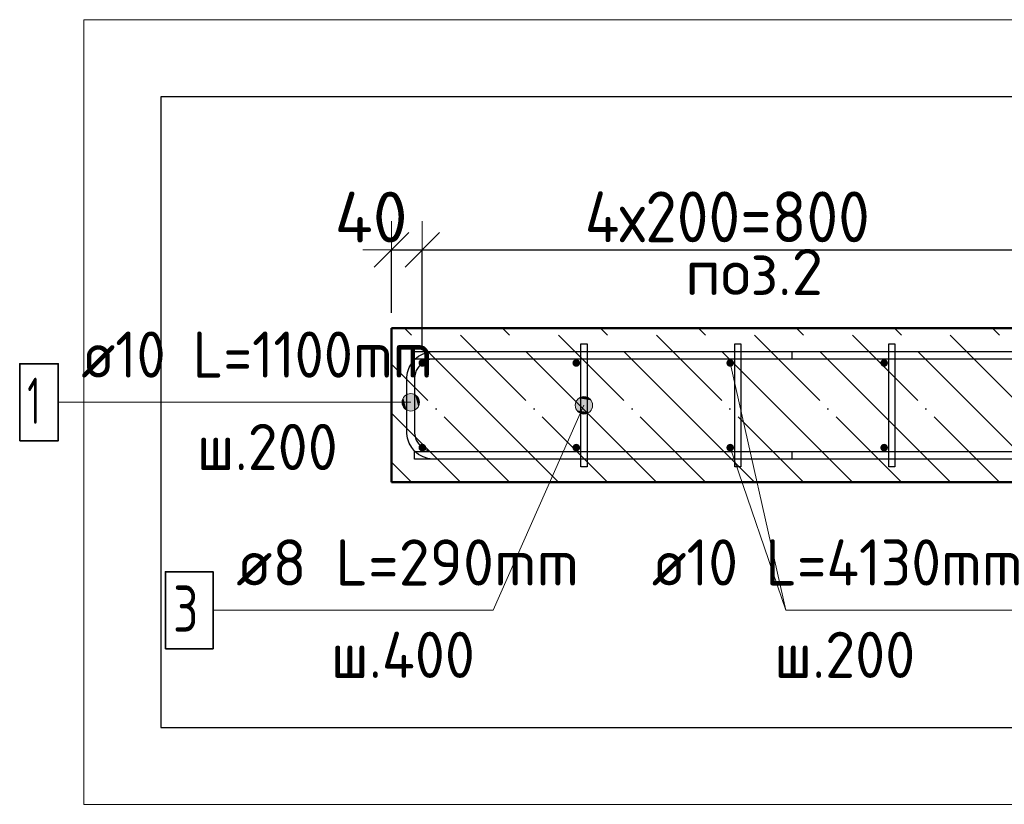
# Model space of a CAD drawing. Header units: millimetres. Extents: x -26477 to 45326, y 46540 to 77465.
# Tile 7 of 50: x -23450 to -22171, y 66610 to 67629. Entities that reach past the tile are written whole.
import ezdxf

# ---------------------------------------------------------------- set-up
doc = ezdxf.new("R2010")
doc.units = ezdxf.units.MM
doc.header["$PDMODE"] = 65
doc.linetypes.add('______11', pattern=[150, 120, -15, 0, -15])
doc.linetypes.add('______5', pattern=[330, 240, -30, 30, -30])
for name, color, linetype, lineweight in [('Standard', 7, 'Continuous', 25), ('Арм.стержн. Арматура края', 96, 'Continuous', 35), ('Арм.стержн. вертикальными 1', 22, 'Continuous', 35), ('Арм.стержн.горизонт. 1', 180, 'Continuous', 35), ('Размерная линия_ общее', 7, 'Continuous', 13)]:
    doc.layers.add(name, color=color, linetype=linetype, lineweight=lineweight)
doc.layers.add('Арм.стержн.Стяжки', color=7, linetype='Continuous', lineweight=35, true_color=0x501e0f)
doc.styles.add('ISOCPEUR', font='ISOCPEUR')
doc.dimstyles.new('DIMSTYLE_4', dxfattribs={"dimtxt": 66, "dimasz": 75, "dimexe": 0, "dimexo": 0, "dimgap": 33, "dimtad": 2, "dimdec": 0, "dimrnd": 5, "dimzin": 12, "dimdsep": 46, "dimtxsty": 'ISOCPEUR', "dimblk1": 'ALL_ML_STRICH', "dimblk2": 'ALL_ML_STRICH', "dimsah": 1, "dimcen": 0, "dimclrd": 7, "dimclre": 256, "dimclrt": 7, "dimadec": 0, "dimazin": 0, "dimtfac": 1, "dimtdec": 0, "dimtix": 1, "dimtmove": 2, "dimatfit": 3, "dimfxl": 0, "dimtvp": 1.2, "dimtzin": 0, "dimlwd": 0, "dimlwe": -3, "dimarcsym": 0})
doc.dimstyles.new('DIMSTYLE_5', dxfattribs={"dimtxt": 66, "dimasz": 75, "dimexe": 0, "dimexo": 0, "dimgap": 33, "dimtad": 2, "dimdec": 0, "dimrnd": 5, "dimzin": 12, "dimdsep": 46, "dimtxsty": 'ISOCPEUR', "dimblk1": 'ALL_ML_STRICH', "dimblk2": 'ALL_ML_STRICH', "dimsah": 1, "dimcen": 0, "dimclrd": 7, "dimclre": 256, "dimclrt": 7, "dimadec": 0, "dimazin": 0, "dimtfac": 1, "dimtdec": 0, "dimtix": 1, "dimtmove": 2, "dimatfit": 3, "dimfxl": 0, "dimtzin": 0, "dimlwd": 0, "dimlwe": -3, "dimarcsym": 0})

# ---------------------------------------------------------------- blocks, each defined once
blk = doc.blocks.new('ALL_ML_STRICH')
at = {"color": 0, "linetype": 'ByBlock', "lineweight": -2}
for p, q in [((0, -0.5), (0, 0.5)), ((-0.3, -0.3), (0.3, 0.3)), ((-1, 0), (0.5, 0))]:
    blk.add_line(p, q, dxfattribs=at)
blk = doc.blocks.new('*D56')
at = {"layer": 'DEFPOINTS', "color": 7, "linetype": 'Continuous', "lineweight": 13, "transparency": 33554687}
for p in [(-22966.7, 67330.2), (-22966.7, 67228.4), (-22926.7, 67183.4)]:
    blk.add_point(p, dxfattribs=at)
at = {"layer": 'Размерная линия_ общее', "color": 253, "linetype": 'Continuous', "lineweight": -2, "true_color": 0xa0a0a0, "transparency": 33554687}
for p, q in [((-22966.7, 67248.4), (-22966.7, 67330.2)), ((-22926.7, 67203.4), (-22926.7, 67330.2))]:
    blk.add_line(p, q, dxfattribs=at)
at = {"layer": 'Размерная линия_ общее', "color": 7, "linetype": 'Continuous', "lineweight": -2, "transparency": 33554687}
blk.add_line((-22966.7, 67330.2), (-22926.7, 67330.2), dxfattribs=at)
at = {"layer": 'Размерная линия_ общее', "color": 7, "linetype": 'Continuous', "lineweight": 13, "transparency": 33554687, "xscale": 75, "yscale": 75, "zscale": 75, "rotation": 180}
blk.add_blockref('ALL_ML_STRICH', (-22966.7, 67330.2), dxfattribs=at)
at = {"layer": 'Размерная линия_ общее', "color": 7, "linetype": 'Continuous', "lineweight": 13, "transparency": 33554687, "xscale": 75, "yscale": 75, "zscale": 75}
blk.add_blockref('ALL_ML_STRICH', (-22926.7, 67330.2), dxfattribs=at)
at = {"layer": 'Размерная линия_ общее', "color": 7, "linetype": 'Continuous', "lineweight": 13, "transparency": 33554687, "insert": (-22993.3, 67372.9), "char_height": 66, "width": 132, "attachment_point": 5, "style": 'ISOCPEUR'}
blk.add_mtext('\\A1;{40}', dxfattribs=at)
blk = doc.blocks.new('*D57')
at = {"layer": 'DEFPOINTS', "color": 7, "linetype": 'Continuous', "lineweight": 13, "transparency": 33554687}
for p in [(-22926.7, 67330.2), (-22926.7, 67183.4), (-22126.7, 67183.4)]:
    blk.add_point(p, dxfattribs=at)
at = {"layer": 'Размерная линия_ общее', "color": 253, "linetype": 'Continuous', "lineweight": -2, "true_color": 0xa0a0a0, "transparency": 33554687}
for p, q in [((-22926.7, 67203.4), (-22926.7, 67330.2)), ((-22126.7, 67203.4), (-22126.7, 67330.2))]:
    blk.add_line(p, q, dxfattribs=at)
at = {"layer": 'Размерная линия_ общее', "color": 7, "linetype": 'Continuous', "lineweight": -2, "transparency": 33554687}
blk.add_line((-22926.7, 67330.2), (-22126.7, 67330.2), dxfattribs=at)
at = {"layer": 'Размерная линия_ общее', "color": 7, "linetype": 'Continuous', "lineweight": 13, "transparency": 33554687, "xscale": 75, "yscale": 75, "zscale": 75, "rotation": 180}
blk.add_blockref('ALL_ML_STRICH', (-22926.7, 67330.2), dxfattribs=at)
at = {"layer": 'Размерная линия_ общее', "color": 7, "linetype": 'Continuous', "lineweight": 13, "transparency": 33554687, "xscale": 75, "yscale": 75, "zscale": 75}
blk.add_blockref('ALL_ML_STRICH', (-22126.7, 67330.2), dxfattribs=at)
at = {"layer": 'Размерная линия_ общее', "color": 7, "linetype": 'Continuous', "lineweight": 13, "transparency": 33554687, "insert": (-22715.7, 67406.2), "char_height": 66, "width": 3.3, "attachment_point": 1, "line_spacing_factor": 0.60241, "style": 'ISOCPEUR'}
blk.add_mtext('\\W0.91;4х200=800', dxfattribs=at)

msp = doc.modelspace()

# ---------------------------------------------------------------- hatches: boundary and pattern name
at = {"layer": 'Арм.стержн. Арматура края', "linetype": 'Continuous', "lineweight": 13, "transparency": 33554687}
for points in [[(-22951.4, 67126.7), (-22951.4, 67138), (-22952.9, 67132.3)], [(-22951.4, 67138), (-22947.3, 67122.7), (-22947.3, 67142)], [(-22951.4, 67138), (-22951.4, 67126.7), (-22947.3, 67122.7)], [(-22947.3, 67142), (-22941.7, 67121.1), (-22941.7, 67143.6)], [(-22947.3, 67142), (-22947.3, 67122.7), (-22941.7, 67121.1)], [(-22941.7, 67143.6), (-22941.7, 67121.1), (-22936.1, 67122.7)], [(-22941.7, 67143.6), (-22936.1, 67122.7), (-22936.1, 67142)], [(-22936.1, 67142), (-22936.1, 67122.7), (-22932, 67126.7)], [(-22936.1, 67142), (-22932, 67126.7), (-22932, 67138)], [(-22932, 67138), (-22932, 67126.7), (-22930.4, 67132.3)]]:
    msp.add_hatch(color=7, dxfattribs=at).paths.add_polyline_path(points)
at = {"layer": 'Арм.стержн. вертикальными 1', "linetype": 'Continuous', "lineweight": 50, "transparency": 33554687}
for points in [[(-22926.7, 67178.4), (-22924.8, 67178.8), (-22923.1, 67179.9), (-22922.1, 67181.5), (-22921.7, 67183.4), (-22922.1, 67185.3), (-22923.1, 67186.9), (-22924.8, 67188), (-22926.7, 67188.4), (-22928.6, 67188), (-22930.2, 67186.9), (-22931.3, 67185.3), (-22931.7, 67183.4), (-22931.3, 67181.5), (-22930.2, 67179.9), (-22928.6, 67178.8)], [(-22726.7, 67178.4), (-22724.8, 67178.8), (-22723.1, 67179.9), (-22722.1, 67181.5), (-22721.7, 67183.4), (-22722.1, 67185.3), (-22723.1, 67186.9), (-22724.8, 67188), (-22726.7, 67188.4), (-22728.6, 67188), (-22730.2, 67186.9), (-22731.3, 67185.3), (-22731.7, 67183.4), (-22731.3, 67181.5), (-22730.2, 67179.9), (-22728.6, 67178.8)], [(-22526.7, 67178.4), (-22524.8, 67178.8), (-22523.1, 67179.9), (-22522.1, 67181.5), (-22521.7, 67183.4), (-22522.1, 67185.3), (-22523.1, 67186.9), (-22524.8, 67188), (-22526.7, 67188.4), (-22528.6, 67188), (-22530.2, 67186.9), (-22531.3, 67185.3), (-22531.7, 67183.4), (-22531.3, 67181.5), (-22530.2, 67179.9), (-22528.6, 67178.8)], [(-22326.7, 67178.4), (-22324.8, 67178.8), (-22323.1, 67179.9), (-22322.1, 67181.5), (-22321.7, 67183.4), (-22322.1, 67185.3), (-22323.1, 67186.9), (-22324.8, 67188), (-22326.7, 67188.4), (-22328.6, 67188), (-22330.2, 67186.9), (-22331.3, 67185.3), (-22331.7, 67183.4), (-22331.3, 67181.5), (-22330.2, 67179.9), (-22328.6, 67178.8)], [(-22926.7, 67068.4), (-22924.8, 67068.8), (-22923.1, 67069.9), (-22922.1, 67071.5), (-22921.7, 67073.4), (-22922.1, 67075.3), (-22923.1, 67076.9), (-22924.8, 67078), (-22926.7, 67078.4), (-22928.6, 67078), (-22930.2, 67076.9), (-22931.3, 67075.3), (-22931.7, 67073.4), (-22931.3, 67071.5), (-22930.2, 67069.9), (-22928.6, 67068.8)], [(-22726.7, 67068.4), (-22724.8, 67068.8), (-22723.1, 67069.9), (-22722.1, 67071.5), (-22721.7, 67073.4), (-22722.1, 67075.3), (-22723.1, 67076.9), (-22724.8, 67078), (-22726.7, 67078.4), (-22728.6, 67078), (-22730.2, 67076.9), (-22731.3, 67075.3), (-22731.7, 67073.4), (-22731.3, 67071.5), (-22730.2, 67069.9), (-22728.6, 67068.8)], [(-22526.7, 67068.4), (-22524.8, 67068.8), (-22523.1, 67069.9), (-22522.1, 67071.5), (-22521.7, 67073.4), (-22522.1, 67075.3), (-22523.1, 67076.9), (-22524.8, 67078), (-22526.7, 67078.4), (-22528.6, 67078), (-22530.2, 67076.9), (-22531.3, 67075.3), (-22531.7, 67073.4), (-22531.3, 67071.5), (-22530.2, 67069.9), (-22528.6, 67068.8)], [(-22326.7, 67068.4), (-22324.8, 67068.8), (-22323.1, 67069.9), (-22322.1, 67071.5), (-22321.7, 67073.4), (-22322.1, 67075.3), (-22323.1, 67076.9), (-22324.8, 67078), (-22326.7, 67078.4), (-22328.6, 67078), (-22330.2, 67076.9), (-22331.3, 67075.3), (-22331.7, 67073.4), (-22331.3, 67071.5), (-22330.2, 67069.9), (-22328.6, 67068.8)]]:
    msp.add_hatch(color=4, dxfattribs=at).paths.add_polyline_path(points)
at = {"layer": 'Арм.стержн.Стяжки', "linetype": 'Continuous', "lineweight": 13, "transparency": 33554687}
for points in [[(-22727, 67132.9), (-22705.6, 67129.6), (-22723.2, 67137.5)], [(-22723.2, 67137.5), (-22707.6, 67135), (-22717.9, 67139.5)], [(-22723.2, 67137.5), (-22705.6, 67129.6), (-22707.6, 67135)], [(-22717.9, 67139.5), (-22707.6, 67135), (-22712.1, 67138.7)], [(-22727.8, 67127.2), (-22706.4, 67123.8), (-22727, 67132.9)], [(-22725.7, 67121.8), (-22710.1, 67119.3), (-22727.8, 67127.2)], [(-22727.8, 67127.2), (-22710.1, 67119.3), (-22706.4, 67123.8)], [(-22727, 67132.9), (-22706.4, 67123.8), (-22705.6, 67129.6)], [(-22715.4, 67117.3), (-22725.7, 67121.8), (-22721.2, 67118.1)], [(-22725.7, 67121.8), (-22715.4, 67117.3), (-22710.1, 67119.3)]]:
    msp.add_hatch(color=7, dxfattribs=at).paths.add_polyline_path(points)

# ---------------------------------------------------------------- linework, layer by layer
at = {"color": 52, "linetype": 'Continuous', "lineweight": -3, "transparency": 33554687}
for p, q in [((-23266.6, 67529.3), (-23266.6, 66710.1)), ((-20910.8, 67529.3), (-23266.6, 67529.3)), ((-23266.6, 67529.3), (-23266.6, 66710.1)), ((-20910.8, 67529.3), (-23266.6, 67529.3)), ((-23266.6, 66710.1), (-20910.8, 66710.1)), ((-23266.6, 66710.1), (-20910.8, 66710.1))]:
    msp.add_line(p, q, dxfattribs=at)
at = {"layer": 'Standard', "color": 7, "linetype": 'Continuous', "lineweight": 50, "transparency": 33554687}
for p, q in [((-21166.7, 67228.4), (-22966.7, 67228.4)), ((-22966.7, 67228.4), (-22966.7, 67028.4)), ((-22966.7, 67028.4), (-21166.7, 67028.4))]:
    msp.add_line(p, q, dxfattribs=at)
at = {"layer": 'Standard', "color": 7, "linetype": '______5', "lineweight": -3, "transparency": 33554687}
for p, q in [((-22749.7, 67028.4), (-22949.7, 67228.4)), ((-22622.4, 67028.4), (-22822.4, 67228.4)), ((-22495.1, 67028.4), (-22695.1, 67228.4)), ((-22367.9, 67028.4), (-22567.9, 67228.4)), ((-22240.6, 67028.4), (-22440.6, 67228.4)), ((-22113.3, 67028.4), (-22313.3, 67228.4)), ((-21986, 67028.4), (-22186, 67228.4)), ((-22877, 67028.4), (-22966.7, 67118.1))]:
    msp.add_line(p, q, dxfattribs=at)
at = {"layer": 'Standard', "color": 7, "linetype": '______11', "lineweight": -3, "transparency": 33554687}
for p, q in [((-22686.1, 67028.4), (-22886.1, 67228.4)), ((-22558.8, 67028.4), (-22758.8, 67228.4)), ((-22431.5, 67028.4), (-22631.5, 67228.4)), ((-22304.2, 67028.4), (-22504.2, 67228.4)), ((-22176.9, 67028.4), (-22376.9, 67228.4)), ((-22049.7, 67028.4), (-22249.7, 67228.4)), ((-22813.3, 67028.4), (-22966.7, 67181.7)), ((-22940.6, 67028.4), (-22966.7, 67054.5))]:
    msp.add_line(p, q, dxfattribs=at)
at = {"layer": 'Standard', "color": 7, "linetype": 'Continuous', "lineweight": 13, "transparency": 33554687}
msp.add_line((-22526.7, 67183.4), (-22454.5, 66862.3), dxfattribs=at)
msp.add_lwpolyline([(-23366.6, 67629.3), (-23366.6, 66610.1), (-20810.8, 66610.1), (-20810.8, 67629.3), (-23366.6, 67629.3)], dxfattribs=at)
at = {"layer": 'Арм.стержн. Арматура края', "color": 7, "linetype": 'Continuous', "lineweight": 13, "transparency": 33554687}
for p, q in [((-22941.7, 67143.6), (-22941.7, 67143.6)), ((-23399.8, 67132.3), (-23003.8, 67132.3)), ((-23003.8, 67132.3), (-22941.7, 67132.3)), ((-22952.9, 67132.3), (-22952.9, 67132.3)), ((-22930.4, 67132.3), (-22930.4, 67132.3)), ((-22941.7, 67121.1), (-22941.7, 67121.1))]:
    msp.add_line(p, q, dxfattribs=at)
at = {"layer": 'Арм.стержн. Арматура края', "color": 4, "linetype": 'Continuous', "lineweight": 25, "transparency": 33554687}
msp.add_lwpolyline([(-22446.7, 67058.4), (-22913.3, 67058.4), (-22919.4, 67059.2), (-22925.8, 67061.3), (-22931.6, 67064.6), (-22936.4, 67068.6), (-22940.5, 67073.4), (-22943.7, 67079.3), (-22945.8, 67085.6), (-22946.7, 67091.7), (-22946.7, 67165), (-22945.8, 67171.1), (-22943.7, 67177.5), (-22940.5, 67183.3), (-22936.4, 67188.2), (-22931.6, 67192.2), (-22925.8, 67195.4), (-22919.4, 67197.5), (-22913.3, 67198.4), (-22446.7, 67198.4), (-22446.7, 67188.4), (-22912.6, 67188.4), (-22917.2, 67187.8), (-22921.7, 67186.3), (-22925.9, 67183.9), (-22929.3, 67181.1), (-22932.2, 67177.6), (-22934.5, 67173.5), (-22936, 67168.9), (-22936.7, 67164.4), (-22936.7, 67092.4), (-22936, 67087.9), (-22934.5, 67083.3), (-22932.2, 67079.1), (-22929.3, 67075.7), (-22925.9, 67072.9), (-22921.7, 67070.5), (-22917.2, 67069), (-22912.6, 67068.4), (-22446.7, 67068.4), (-22446.7, 67058.4)], dxfattribs=at)
msp.add_lwpolyline([(-22446.7, 67058.4), (-22913.3, 67058.4), (-22919.4, 67059.2), (-22925.8, 67061.3), (-22931.6, 67064.6), (-22936.4, 67068.6), (-22940.5, 67073.4), (-22943.7, 67079.3), (-22945.8, 67085.6), (-22946.7, 67091.7), (-22946.7, 67165), (-22945.8, 67171.1), (-22943.7, 67177.5), (-22940.5, 67183.3), (-22936.4, 67188.2), (-22931.6, 67192.2), (-22925.8, 67195.4), (-22919.4, 67197.5), (-22913.3, 67198.4), (-22446.7, 67198.4), (-22446.7, 67188.4), (-22912.6, 67188.4), (-22917.2, 67187.8), (-22921.7, 67186.3), (-22925.9, 67183.9), (-22929.3, 67181.1), (-22932.2, 67177.6), (-22934.5, 67173.5), (-22936, 67168.9), (-22936.7, 67164.4), (-22936.7, 67092.4), (-22936, 67087.9), (-22934.5, 67083.3), (-22932.2, 67079.1), (-22929.3, 67075.7), (-22925.9, 67072.9), (-22921.7, 67070.5), (-22917.2, 67069), (-22912.6, 67068.4), (-22446.7, 67068.4), (-22446.7, 67058.4)], dxfattribs=at)
msp.add_lwpolyline([(-22446.7, 67058.4), (-22913.3, 67058.4), (-22919.4, 67059.2), (-22925.8, 67061.3), (-22931.6, 67064.6), (-22936.4, 67068.6), (-22940.5, 67073.4), (-22943.7, 67079.3), (-22945.8, 67085.6), (-22946.7, 67091.7), (-22946.7, 67165), (-22945.8, 67171.1), (-22943.7, 67177.5), (-22940.5, 67183.3), (-22936.4, 67188.2), (-22931.6, 67192.2), (-22925.8, 67195.4), (-22919.4, 67197.5), (-22913.3, 67198.4), (-22446.7, 67198.4), (-22446.7, 67188.4), (-22912.6, 67188.4), (-22917.2, 67187.8), (-22921.7, 67186.3), (-22925.9, 67183.9), (-22929.3, 67181.1), (-22932.2, 67177.6), (-22934.5, 67173.5), (-22936, 67168.9), (-22936.7, 67164.4), (-22936.7, 67092.4), (-22936, 67087.9), (-22934.5, 67083.3), (-22932.2, 67079.1), (-22929.3, 67075.7), (-22925.9, 67072.9), (-22921.7, 67070.5), (-22917.2, 67069), (-22912.6, 67068.4), (-22446.7, 67068.4), (-22446.7, 67058.4)], dxfattribs=at)
msp.add_lwpolyline([(-22446.7, 67058.4), (-22913.3, 67058.4), (-22919.4, 67059.2), (-22925.8, 67061.3), (-22931.6, 67064.6), (-22936.4, 67068.6), (-22940.5, 67073.4), (-22943.7, 67079.3), (-22945.8, 67085.6), (-22946.7, 67091.7), (-22946.7, 67165), (-22945.8, 67171.1), (-22943.7, 67177.5), (-22940.5, 67183.3), (-22936.4, 67188.2), (-22931.6, 67192.2), (-22925.8, 67195.4), (-22919.4, 67197.5), (-22913.3, 67198.4), (-22446.7, 67198.4), (-22446.7, 67188.4), (-22912.6, 67188.4), (-22917.2, 67187.8), (-22921.7, 67186.3), (-22925.9, 67183.9), (-22929.3, 67181.1), (-22932.2, 67177.6), (-22934.5, 67173.5), (-22936, 67168.9), (-22936.7, 67164.4), (-22936.7, 67092.4), (-22936, 67087.9), (-22934.5, 67083.3), (-22932.2, 67079.1), (-22929.3, 67075.7), (-22925.9, 67072.9), (-22921.7, 67070.5), (-22917.2, 67069), (-22912.6, 67068.4), (-22446.7, 67068.4), (-22446.7, 67058.4)], dxfattribs=at)
msp.add_lwpolyline([(-22446.7, 67058.4), (-22913.3, 67058.4), (-22919.4, 67059.2), (-22925.8, 67061.3), (-22931.6, 67064.6), (-22936.4, 67068.6), (-22940.5, 67073.4), (-22943.7, 67079.3), (-22945.8, 67085.6), (-22946.7, 67091.7), (-22946.7, 67165), (-22945.8, 67171.1), (-22943.7, 67177.5), (-22940.5, 67183.3), (-22936.4, 67188.2), (-22931.6, 67192.2), (-22925.8, 67195.4), (-22919.4, 67197.5), (-22913.3, 67198.4), (-22446.7, 67198.4), (-22446.7, 67188.4), (-22912.6, 67188.4), (-22917.2, 67187.8), (-22921.7, 67186.3), (-22925.9, 67183.9), (-22929.3, 67181.1), (-22932.2, 67177.6), (-22934.5, 67173.5), (-22936, 67168.9), (-22936.7, 67164.4), (-22936.7, 67092.4), (-22936, 67087.9), (-22934.5, 67083.3), (-22932.2, 67079.1), (-22929.3, 67075.7), (-22925.9, 67072.9), (-22921.7, 67070.5), (-22917.2, 67069), (-22912.6, 67068.4), (-22446.7, 67068.4), (-22446.7, 67058.4)], dxfattribs=at)
at = {"layer": 'Арм.стержн. Арматура края', "color": 7, "linetype": 'Continuous', "lineweight": 35, "transparency": 33554687}
msp.add_lwpolyline([(-23449.8, 67082.3), (-23399.8, 67082.3), (-23399.8, 67182.3), (-23449.8, 67182.3), (-23449.8, 67082.3)], dxfattribs=at)
at = {"layer": 'Арм.стержн. Арматура края', "color": 7, "linetype": 'Continuous', "lineweight": 13, "transparency": 33554687}
msp.add_circle((-22941.7, 67132.3), 11.3, dxfattribs=at)
at = {"layer": 'Арм.стержн. вертикальными 1', "color": 7, "linetype": 'Continuous', "lineweight": 13, "transparency": 33554687}
for q in [(-22526.7, 67073.4), (-22046.5, 66862.3)]:
    msp.add_line((-22454.5, 66862.3), q, dxfattribs=at)
at = {"layer": 'Арм.стержн.горизонт. 1', "color": 4, "linetype": 'Continuous', "lineweight": 25, "transparency": 33554687}
for points in [[(-22936.7, 67198.4), (-21196.7, 67198.4), (-21196.7, 67188.4), (-22936.7, 67188.4), (-22936.7, 67198.4)], [(-22936.7, 67198.4), (-21196.7, 67198.4), (-21196.7, 67188.4), (-22936.7, 67188.4), (-22936.7, 67198.4)], [(-22936.7, 67198.4), (-21196.7, 67198.4), (-21196.7, 67188.4), (-22936.7, 67188.4), (-22936.7, 67198.4)], [(-22936.7, 67198.4), (-21196.7, 67198.4), (-21196.7, 67188.4), (-22936.7, 67188.4), (-22936.7, 67198.4)], [(-22936.7, 67198.4), (-21196.7, 67198.4), (-21196.7, 67188.4), (-22936.7, 67188.4), (-22936.7, 67198.4)], [(-22936.7, 67068.4), (-21196.7, 67068.4), (-21196.7, 67058.4), (-22936.7, 67058.4), (-22936.7, 67068.4)], [(-22936.7, 67068.4), (-21196.7, 67068.4), (-21196.7, 67058.4), (-22936.7, 67058.4), (-22936.7, 67068.4)], [(-22936.7, 67068.4), (-21196.7, 67068.4), (-21196.7, 67058.4), (-22936.7, 67058.4), (-22936.7, 67068.4)], [(-22936.7, 67068.4), (-21196.7, 67068.4), (-21196.7, 67058.4), (-22936.7, 67058.4), (-22936.7, 67068.4)], [(-22936.7, 67068.4), (-21196.7, 67068.4), (-21196.7, 67058.4), (-22936.7, 67058.4), (-22936.7, 67068.4)]]:
    msp.add_lwpolyline(points, dxfattribs=at)
at = {"layer": 'Арм.стержн.Стяжки', "color": 7, "linetype": 'Continuous', "lineweight": 13, "transparency": 33554687}
for p, q in [((-22712.1, 67138.7), (-22712.1, 67138.7)), ((-22834.5, 66862.3), (-22716.7, 67128.4)), ((-22727, 67132.9), (-22727, 67132.9)), ((-22721.2, 67118.1), (-22721.2, 67118.1)), ((-22706.4, 67123.8), (-22706.4, 67123.8)), ((-23198.5, 66862.3), (-22834.5, 66862.3))]:
    msp.add_line(p, q, dxfattribs=at)
at = {"layer": 'Арм.стержн.Стяжки', "color": 40, "linetype": 'Continuous', "lineweight": 25, "transparency": 33554687}
for points in [[(-22720.7, 67048.4), (-22720.7, 67208.4), (-22712.7, 67208.4), (-22712.7, 67048.4), (-22720.7, 67048.4)], [(-22720.7, 67048.4), (-22720.7, 67208.4), (-22712.7, 67208.4), (-22712.7, 67048.4), (-22720.7, 67048.4)], [(-22720.7, 67048.4), (-22720.7, 67208.4), (-22712.7, 67208.4), (-22712.7, 67048.4), (-22720.7, 67048.4)], [(-22520.7, 67048.4), (-22520.7, 67208.4), (-22512.7, 67208.4), (-22512.7, 67048.4), (-22520.7, 67048.4)], [(-22520.7, 67048.4), (-22520.7, 67208.4), (-22512.7, 67208.4), (-22512.7, 67048.4), (-22520.7, 67048.4)], [(-22320.7, 67048.4), (-22320.7, 67208.4), (-22312.7, 67208.4), (-22312.7, 67048.4), (-22320.7, 67048.4)], [(-22320.7, 67048.4), (-22320.7, 67208.4), (-22312.7, 67208.4), (-22312.7, 67048.4), (-22320.7, 67048.4)], [(-22320.7, 67048.4), (-22320.7, 67208.4), (-22312.7, 67208.4), (-22312.7, 67048.4), (-22320.7, 67048.4)]]:
    msp.add_lwpolyline(points, dxfattribs=at)
at = {"layer": 'Арм.стержн.Стяжки', "color": 7, "linetype": 'Continuous', "lineweight": 35, "transparency": 33554687}
msp.add_lwpolyline([(-23260.5, 66812.3), (-23198.5, 66812.3), (-23198.5, 66912.3), (-23260.5, 66912.3), (-23260.5, 66812.3)], dxfattribs=at)
at = {"layer": 'Арм.стержн.Стяжки', "color": 7, "linetype": 'Continuous', "lineweight": 13, "transparency": 33554687}
msp.add_circle((-22716.7, 67128.4), 11.3, dxfattribs=at)

# ---------------------------------------------------------------- texts
at = {"layer": 'Standard', "color": 7, "linetype": 'Continuous', "lineweight": 18, "transparency": 33554687, "insert": (-22495.6, 67301.6), "char_height": 60, "width": 211.154, "attachment_point": 5, "style": 'ISOCPEUR'}
msp.add_mtext('\\A1;{\\fISOCPEUR|i0|b0;\\H60.000000;\\W1.000000;\\C7;поз.2}\\P', dxfattribs=at)
at = {"layer": 'Арм.стержн. Арматура края', "color": 7, "linetype": 'Continuous', "lineweight": 25, "transparency": 33554687, "char_height": 60, "attachment_point": 7, "style": 'ISOCPEUR'}
for s, insert, width in [('\\W0.92;ø10 L=1100mm ', (-23369.8, 67164.3), 561.338), ('\\W0.56;1', (-23439.8, 67104.3), 46.667), ('\\W0.95;ш.200 ', (-23219.8, 67044.3), 262.399)]:
    msp.add_mtext(s, dxfattribs=dict(at, insert=insert, width=width))
at = {"layer": 'Арм.стержн. вертикальными 1', "color": 7, "linetype": 'Continuous', "lineweight": 25, "transparency": 33554687, "char_height": 60, "attachment_point": 7, "style": 'ISOCPEUR'}
for s, insert, width in [('\\W0.94;ø10 L=4130mm ', (-22628.5, 66894.3), 579.953), ('\\W0.95;ш.200 ', (-22469.5, 66774.3), 262.399)]:
    msp.add_mtext(s, dxfattribs=dict(at, insert=insert, width=width))
at = {"layer": 'Арм.стержн.Стяжки', "color": 7, "linetype": 'Continuous', "lineweight": 25, "transparency": 33554687, "char_height": 60, "attachment_point": 7, "style": 'ISOCPEUR'}
for s, insert, width in [('\\W0.98;ø8 L=290mm ', (-23168.5, 66894.3), 515.053), ('\\W0.78;3', (-23250.5, 66834.3), 65.281), ('\\W0.95;ш.400 ', (-23045.5, 66774.3), 268.447)]:
    msp.add_mtext(s, dxfattribs=dict(at, insert=insert, width=width))

# ---------------------------------------------------------------- dimensions: what is measured, and where the dimension line sits
at = {"layer": 'Размерная линия_ общее', "color": 7, "linetype": 'Continuous', "lineweight": 13, "transparency": 33554687}
dim = msp.add_linear_dim(base=(-22926.7, 67330.2), p1=(-22966.7, 67248.4), p2=(-22926.7, 67203.4), dimstyle='DIMSTYLE_4', override={"dimpost": '<>', "dimclrd": 7, "dimclre": 253, "dimclrt": 7, "dimlwd": 0, "dimlwe": 65533}, dxfattribs=at)
dim.commit()
dim.dimension.update_dxf_attribs({"geometry": '*D56', "text_midpoint": (-22993.3, 67372.9), "dimtype": 160})
dim = msp.add_linear_dim(base=(-22126.7, 67330.2), p1=(-22926.7, 67203.4), p2=(-22126.7, 67203.4), text='\\W0.91;4х200=800', dimstyle='DIMSTYLE_5', override={"dimpost": '<>', "dimclrd": 7, "dimclre": 253, "dimclrt": 7, "dimlwd": 0, "dimlwe": 65533}, dxfattribs=at)
dim.commit()
dim.dimension.update_dxf_attribs({"geometry": '*D57', "text_midpoint": (-22526.7, 67363.2), "dimtype": 160})

doc.saveas('drawing.dxf')
